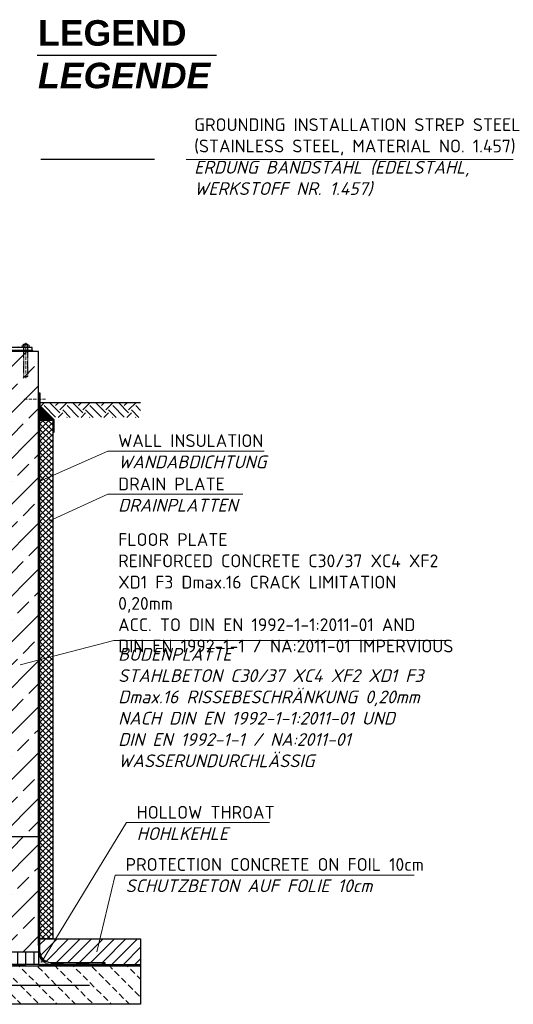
# Model space of a CAD drawing. Header units: millimetres. Extents: x -74592 to 26668, y -531 to 21180.
# Tile 7 of 27: x 7558 to 9492, y 3640 to 7494. Entities that reach past the tile are written whole.
import ezdxf

# ---------------------------------------------------------------- set-up
doc = ezdxf.new("R2010")
doc.units = ezdxf.units.MM
doc.linetypes.add('ACAD_ISO10W100', pattern=[18, 12, -3, 0, -3])
doc.linetypes.add('JIS_02_1.0', pattern=[2, 1, -1])
doc.layers.add('21', color=7, linetype='Continuous')
for name, color, linetype, lineweight in [('Beschriftung', 7, 'Continuous', 9), ('P------T2', 7, 'Continuous', 18), ('P-DABDICHTUNG', 7, 'Continuous', 18), ('verz. Bandstahl 30x3_5mm im Beton', 5, 'GRENZE1', 35)]:
    doc.layers.add(name, color=color, linetype=linetype, lineweight=lineweight)
doc.styles.add('LBB3.5M1000', font='isocp.shx', dxfattribs={"height": 3.5})
doc.linetypes.add('GRENZE1', pattern='A,6.35,-2.54,[133,ltypeshp.shx,S=2.54,R=0,X=-2.54,Y=0],-2.54,25.4', length=36.83)
pattern_1 = [(45, (6381.464876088, 5170.736474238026), (-89.80256121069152, 89.80256121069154), []), (45, (6471.267476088, 5170.736474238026), (-89.80256121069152, 89.80256121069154), [63.5, -31.75])]

msp = doc.modelspace()

# ---------------------------------------------------------------- hatches: boundary and pattern name
h = msp.add_hatch(color=0)
h.dxf.hatch_style = 1
h.paths.add_polyline_path([(7461.88683789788, 6219.582265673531), (7453.041046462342, 6210.736474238), (7473.464876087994, 6210.736474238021, -0.3382903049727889)])
h.paths.add_polyline_path([(7551.042914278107, 6219.582265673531, -0.3382903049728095), (7539.464876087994, 6210.736474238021), (7559.888705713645, 6210.736474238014)])
at = {"lineweight": 0}
h = msp.add_hatch(dxfattribs=at)
h.set_pattern_fill('ANSI33', color=256, scale=20)
h.set_pattern_definition(pattern_1)
h.paths.add_polyline_path([(7631.464876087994, 6195.736474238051), (7381.464876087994, 6195.736474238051), (7381.464876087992, 4295.736474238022), (7631.464876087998, 4295.736474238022)])
at = {"lineweight": 5}
h = msp.add_hatch(dxfattribs=at)
h.set_pattern_fill('ANSI36', color=256, angle=90)
h.set_pattern_definition([(135, (5103.464876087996, 5953.925546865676), (-6.173926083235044, 1.683798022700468), [7.9375, -1.5875, 0, -1.5875])])
h.paths.add_polyline_path([(7631.464876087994, 5981.925546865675), (7687.464876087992, 5925.925546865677), (7637.464876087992, 5925.925546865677), (7631.464876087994, 5925.925546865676)])
h = msp.add_hatch()
h.set_pattern_fill('EARTH', color=256, scale=10, angle=45)
h.set_pattern_definition([(45, (4931.464876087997, 5966.598646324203), (7.105427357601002e-15, 89.80256121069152), [63.5, -63.5]), (45, (4914.626895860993, 5983.436626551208), (7.105427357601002e-15, 89.80256121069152), [63.5, -63.5]), (45, (4897.788915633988, 6000.274606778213), (7.105427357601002e-15, 89.80256121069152), [63.5, -63.5]), (135, (4897.788915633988, 6011.499926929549), (-89.80256121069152, 7.105427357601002e-15), [63.5, -63.5]), (135, (4914.626895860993, 6028.337907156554), (-89.80256121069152, 7.105427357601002e-15), [63.5, -63.5]), (135, (4931.464876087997, 6045.175887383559), (-89.80256121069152, 7.105427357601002e-15), [63.5, -63.5])])
h.paths.add_polyline_path([(7682.832224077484, 5937.460818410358), (7636.309827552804, 5983.983214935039), (7636.309827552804, 5995.736474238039), (8031.464876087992, 5995.736474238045), (8031.464876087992, 5937.460818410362)])
h = msp.add_hatch(dxfattribs=at)
h.set_pattern_fill('ANSI37', color=256, scale=5)
h.set_pattern_definition([(45, (5931.464876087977, 5305.986474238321), (-11.22532015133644, 11.22532015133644), []), (135, (5931.464876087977, 5305.986474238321), (-11.22532015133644, -11.22532015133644), [])])
h.paths.add_polyline_path([(7637.464876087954, 5925.925546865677), (7687.464876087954, 5925.925546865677), (7687.464876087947, 3895.736474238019), (7637.464876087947, 3895.736474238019)])
at = {"lineweight": 0}
h = msp.add_hatch(dxfattribs=at)
h.set_pattern_fill('ANSI33', color=256, scale=20)
h.set_pattern_definition(pattern_1)
h.paths.add_polyline_path([(7631.464876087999, 4295.736474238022), (7381.464876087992, 4295.736474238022), (7381.464876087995, 4220.736474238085), (5581.464876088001, 4195.736474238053), (5581.464876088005, 4095.736474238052), (5381.464876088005, 4095.736474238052), (5381.464876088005, 4495.736474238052), (5381.464876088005, 4295.736474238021), (5131.464876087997, 4295.736474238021), (5131.464876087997, 4169.914463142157), (5131.46487608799, 3845.736474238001), (6381.464876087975, 3845.736474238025), (7631.464876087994, 3845.736474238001), (7631.464876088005, 4169.914463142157)])
h = msp.add_hatch()
h.set_pattern_fill('ANSI31', color=256, scale=10)
h.set_pattern_definition([(45, (7834.464876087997, 3845.736474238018), (-22.45064030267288, 22.45064030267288), [])])
edge = h.paths.add_edge_path()
edge.add_line((7891.8400046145, 3803.380496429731), (7891.8400046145, 3795.736474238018))
edge.add_line((7891.8400046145, 3795.736474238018), (8031.464876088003, 3795.736474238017))
edge.add_line((8031.464876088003, 3795.736474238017), (8031.464876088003, 3895.736474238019))
edge.add_line((8031.464876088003, 3895.736474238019), (7637.464876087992, 3895.736474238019))
edge.add_line((7637.464876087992, 3895.736474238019), (7637.464876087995, 3845.736474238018))
edge.add_arc((7679.820853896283, 3845.736474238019), 42.35597780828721, 180.0000000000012, 270)
edge.add_line((7679.820853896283, 3803.380496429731), (7891.8400046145, 3803.380496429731))
h = msp.add_hatch()
h.set_pattern_fill('ANSI31', color=256, scale=10, angle=45)
h.set_pattern_definition([(90, (5931.464876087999, 3820.736474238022), (-31.75, 5.329070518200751e-15), [])])
h.paths.add_polyline_path([(5131.464876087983, 3845.736474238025), (5131.464876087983, 3795.736474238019), (7631.464876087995, 3795.736474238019), (7631.464876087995, 3845.736474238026)])
h = msp.add_hatch(dxfattribs=at)
h.set_pattern_fill('AR-CONC', color=256, scale=0.4835597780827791)
h.set_pattern_definition([(49.99999999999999, (7713.637053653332, 3820.736474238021), (3.468381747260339, -0.3034440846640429), [0.3626698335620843, -3.989368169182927]), (355, (7713.637053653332, 3820.736474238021), (-0.6709456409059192, 3.637298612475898), [0.2901358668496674, -3.191494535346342]), (100.45144446, (7713.926085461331, 3820.71118723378), (2.797436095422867, 3.333854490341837), [0.3082219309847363, -3.390441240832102]), (46.18420000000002, (7713.637053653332, 3821.703593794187), (5.160749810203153, -0.8003846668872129), [0.5440047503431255, -5.984052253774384]), (96.63563548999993, (7714.067115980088, 3821.636894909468), (4.519649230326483, 4.710445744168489), [0.4623331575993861, -5.085664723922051]), (351.1841639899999, (7713.637053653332, 3821.703593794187), (4.519649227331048, 4.710445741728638), [0.4352038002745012, -4.78724180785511]), (21, (7714.120613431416, 3821.461813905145), (2.886402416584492, -1.946903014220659), [0.3626698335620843, -3.989368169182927]), (326.0000000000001, (7714.120613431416, 3821.461813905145), (1.176575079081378, 3.506533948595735), [0.2901358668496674, -3.191494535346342]), (71.45144474, (7714.361146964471, 3821.299571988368), (4.0629774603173, 1.559630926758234), [0.3082219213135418, -3.39044124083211]), (37.50000000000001, (7713.637053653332, 3820.736474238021), (0.05880016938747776, 1.609740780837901), [0, -3.152809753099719, 0, -3.23985051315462, 0, -3.203583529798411]), (7.500000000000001, (7713.637053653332, 3820.736474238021), (1.272098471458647, 1.907216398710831), [0, -1.847198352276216, 0, -3.080275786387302, 0, -1.220988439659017]), (327.5, (7712.558715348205, 3820.736474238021), (2.581350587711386, -0.1090662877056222), [0, -1.208899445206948, 0, -3.771766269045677, 0, -5.004843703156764]), (317.5, (7712.075155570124, 3820.736474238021), (2.820053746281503, 0.4840674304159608), [0, -1.571569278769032, 0, -2.504839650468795, 0, -3.554164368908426])])
edge = h.paths.add_edge_path()
edge.add_line((7705.763944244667, 3795.736474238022), (7679.820853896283, 3797.38049642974))
edge.add_arc((7679.820853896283, 3845.736474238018), 48.35597780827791, 179.9999999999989, 270, ccw=False)
edge.add_line((7631.464876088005, 3845.736474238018), (7631.464876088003, 3795.736474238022))
edge.add_line((7631.464876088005, 3795.736474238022), (7705.763944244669, 3795.736474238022))
h = msp.add_hatch(dxfattribs=at)
h.set_pattern_fill('BETON_UNBEWEHRT', color=256, scale=200, angle=90, pattern_type=2)
h.set_pattern_definition([(135, (-1156.4073895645, 3875.091813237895), (-35.35533905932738, -35.35533905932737), [25, -12.5])])
h.paths.add_polyline_path([(4731.464876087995, 3789.736474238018), (4731.464876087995, 3639.736474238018), (8031.464876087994, 3639.73647423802), (8031.464876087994, 3789.73647423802)])
at = {"layer": 'P-DABDICHTUNG'}
h = msp.add_hatch(dxfattribs=at)
h.set_pattern_fill('PLAST', scale=6, angle=90, style=0)
h.set_pattern_definition([(90, (-6994.620491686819, 2496.169011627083), (-1.5, 9.18454765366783e-17), []), (90, (-6994.807991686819, 2496.169011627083), (-1.5, 9.18454765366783e-17), []), (90, (-6994.995491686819, 2496.169011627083), (-1.5, 9.18454765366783e-17), [])])
h.paths.add_polyline_path([(7891.8400046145, 3795.736474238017), (7891.840004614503, 3797.380496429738), (7832.332893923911, 3797.380496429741), (7832.332893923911, 3795.736474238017)])

# ---------------------------------------------------------------- linework, layer by layer
at = {"linetype": 'Continuous', "lineweight": 9}
for p, q in [((7596.464876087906, 6213.736474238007), (7566.464876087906, 6213.736474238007)), ((7566.464876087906, 6210.736474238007), (7566.464876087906, 6213.736474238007)), ((7568.064876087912, 6214.736474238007), (7568.064876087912, 6220.736474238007)), ((7591.400676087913, 6221.736474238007), (7571.5290760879, 6221.736474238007)), ((7589.464876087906, 6224.236474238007), (7573.464876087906, 6224.236474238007)), ((7573.464876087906, 6224.236474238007), (7573.464876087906, 6221.736474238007)), ((7574.689876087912, 6224.671574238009), (7574.689876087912, 6221.736474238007)), ((7574.993076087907, 6214.736474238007), (7574.993076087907, 6220.736474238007)), ((7587.936676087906, 6214.736474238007), (7587.936676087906, 6220.736474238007)), ((7588.2398760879, 6224.671574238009), (7588.2398760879, 6221.736474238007)), ((7589.464876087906, 6224.236474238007), (7589.464876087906, 6221.736474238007)), ((7594.8648760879, 6214.736474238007), (7594.8648760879, 6220.736474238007)), ((7596.464876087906, 6210.736474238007), (7596.464876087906, 6213.736474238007))]:
    msp.add_line(p, q, dxfattribs=at)
at = {"linetype": 'JIS_02_1.0', "lineweight": 5, "ltscale": 2}
for p, q in [((7572.964876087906, 6195.736474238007), (7572.964876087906, 6213.736474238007)), ((7573.464876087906, 6097.236474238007), (7573.464876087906, 6224.236474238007)), ((7574.689876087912, 6096.801411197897), (7574.689876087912, 6221.736474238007)), ((7588.2398760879, 6096.801411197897), (7588.2398760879, 6221.736474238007)), ((7589.464876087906, 6097.236474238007), (7589.464876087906, 6224.236474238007)), ((7589.964876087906, 6195.736474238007), (7589.964876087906, 6213.736474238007)), ((7589.464876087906, 6097.236474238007), (7573.464876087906, 6097.236474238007))]:
    msp.add_line(p, q, dxfattribs=at)
at = {"linetype": 'ACAD_ISO10W100', "lineweight": 5}
for p, q in [((7581.464876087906, 6090.736474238), (7581.464876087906, 6228.797474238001)), ((7659.552921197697, 6008.154787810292), (7572.041853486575, 6008.154787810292))]:
    msp.add_line(p, q, dxfattribs=at)
for p, q in [((7631.464876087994, 6195.736474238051), (7381.464876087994, 6195.736474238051)), ((7606.464876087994, 6200.736474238), (7611.464876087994, 6195.736474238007)), ((7631.464876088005, 3869.914463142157), (7631.464876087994, 6195.736474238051)), ((7687.464876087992, 5925.925546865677), (7631.464876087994, 5981.925546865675)), ((7636.309827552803, 5995.736474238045), (8031.464876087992, 5995.736474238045)), ((7637.464876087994, 5925.925546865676), (7631.464876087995, 5925.925546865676)), ((7631.464876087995, 4295.736474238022), (7381.464876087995, 4295.736474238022)), ((7637.464876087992, 3845.736474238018), (7637.464876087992, 3895.736474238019)), ((7637.464876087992, 3895.736474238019), (8031.464876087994, 3895.736474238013)), ((8031.464876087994, 3895.736474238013), (8031.464876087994, 3789.736474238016)), ((5131.464876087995, 3845.736474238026), (7631.464876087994, 3845.736474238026)), ((7631.464876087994, 3795.736474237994), (8031.464876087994, 3795.736474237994)), ((7679.820853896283, 3803.380496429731), (7891.840004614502, 3803.380496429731)), ((7679.820853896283, 3797.38049642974), (7891.8400046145, 3797.38049642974)), ((7891.8400046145, 3803.380496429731), (7891.8400046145, 3795.736474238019))]:
    msp.add_line(p, q)
at = {"linetype": 'JIS_02_1.0', "lineweight": 25, "ltscale": 50}
for p, q in [((7634.464876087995, 5925.925546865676), (7634.464876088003, 3845.736474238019)), ((4731.464876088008, 3792.736474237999), (8031.464876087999, 3792.736474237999)), ((7679.820853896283, 3800.380496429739), (7891.8400046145, 3800.380496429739))]:
    msp.add_line(p, q, dxfattribs=at)
for points in [[(7406.464876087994, 6200.736474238), (7606.464876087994, 6200.736474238), (7606.464876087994, 6210.736474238), (7406.464876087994, 6210.736474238)], [(7689.422306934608, 5878.042308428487), (7689.422306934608, 5928.042308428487), (7634.309827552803, 5983.154787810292), (7634.309827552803, 6033.154787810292), (7636.309827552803, 6033.154787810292), (7636.309827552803, 5983.983214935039), (7691.422306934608, 5928.870735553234), (7691.422306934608, 5878.042308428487)], [(7637.464876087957, 5925.925546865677), (7687.464876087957, 5925.925546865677), (7687.464876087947, 3895.736474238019), (7637.464876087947, 3895.736474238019)]]:
    msp.add_lwpolyline(points, close=True)
for points in [[(6381.464876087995, 3845.736474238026), (7631.464876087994, 3845.736474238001), (7631.464876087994, 3795.736474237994), (6381.464876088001, 3795.736474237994)], [(6381.464876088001, 3789.736474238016), (8031.464876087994, 3789.736474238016), (8031.464876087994, 3639.73647423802), (6381.464876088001, 3639.73647423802)]]:
    msp.add_lwpolyline(points)
at = {"linetype": 'Continuous', "lineweight": 9}
for centre, radius, start, end in [((7571.528976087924, 6215.236479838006), 6.499994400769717, 57.79575833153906, 122.2042416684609), ((7571.528976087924, 6220.236468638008), 6.499994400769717, 237.7957583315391, 302.204241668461), ((7581.464876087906, 6203.653140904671), 22.08333333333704, 68.76068888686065, 111.2393111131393), ((7581.464876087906, 6200.294376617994), 21.4420976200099, 72.43264166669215, 107.5673583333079), ((7581.464876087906, 6235.178571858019), 21.4420976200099, 252.4326416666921, 287.5673583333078), ((7591.400776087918, 6215.236479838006), 6.499994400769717, 57.79575833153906, 122.2042416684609), ((7591.400776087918, 6220.236468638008), 6.499994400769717, 237.7957583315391, 302.204241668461)]:
    msp.add_arc(centre, radius, start, end, dxfattribs=at)
at = {"linetype": 'JIS_02_1.0', "lineweight": 5, "ltscale": 2}
msp.add_arc((7581.464876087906, 6117.819807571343), 22.08333333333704, 248.7606888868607, 291.2393111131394, dxfattribs=at)
at = {"linetype": 'JIS_02_1.0', "lineweight": 25, "ltscale": 50}
msp.add_arc((7679.820853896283, 3845.736474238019), 45.35597780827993, 180, 270, dxfattribs=at)
msp.add_arc((7679.820853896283, 3845.736474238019), 42.35597780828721, 180, 270)
at = {"layer": '21', "ltscale": 10}
msp.add_line((7626.987648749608, 7355.444549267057), (8329.302695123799, 7355.444549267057), dxfattribs=at)
at = {"layer": 'P-DABDICHTUNG', "color": 7}
for p, q in [((8210.366243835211, 6946.874807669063), (9492.184368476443, 6946.874807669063)), ((7903.107463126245, 5804.829820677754), (7634.464876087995, 5686.303249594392)), ((7903.107463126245, 5804.829820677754), (8515.9901226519, 5804.829820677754)), ((7903.107463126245, 5636.917711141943), (7672.555806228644, 5531.077626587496)), ((7903.107463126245, 5636.917711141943), (8432.229766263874, 5636.917711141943)), ((7926.998638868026, 5063.74371339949), (7559.302394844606, 4968.801122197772)), ((7926.998638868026, 5063.74371339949), (9237.666982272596, 5063.74371339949)), ((7975.902379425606, 4351.423799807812), (7643.462004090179, 3804.538838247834)), ((7975.902379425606, 4351.423799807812), (8536.508266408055, 4351.423799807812)), ((7932.028407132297, 4145.580266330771), (7859.643541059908, 3844.817685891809)), ((7932.028407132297, 4145.580266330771), (9103.980300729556, 4145.580266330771)), ((7679.820853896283, 3797.38049642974), (7705.763944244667, 3795.736474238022)), ((7832.332893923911, 3797.38049642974), (7832.332893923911, 3795.736474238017))]:
    msp.add_line(p, q, dxfattribs=at)
msp.add_lwpolyline([(7631.464876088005, 3869.914463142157), (7631.464876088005, 3845.736474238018, 0.414213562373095), (7679.820853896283, 3797.38049642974)], format="xyb", dxfattribs=at)
at = {"layer": 'verz. Bandstahl 30x3_5mm im Beton', "color": 0, "lineweight": -3, "ltscale": 5}
for p, q in [((7640.883002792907, 6948.13477670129), (8085.858104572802, 6948.13477670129)), ((4931.464876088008, 3714.736474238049), (7831.464876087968, 3714.736474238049))]:
    msp.add_line(p, q, dxfattribs=at)

# ---------------------------------------------------------------- texts
at = {"layer": 'Beschriftung', "insert": (7629.717117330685, 7492.525274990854), "char_height": 100, "width": 490, "attachment_point": 1, "style": 'LBB3.5M1000'}
msp.add_mtext('{\\fArial|b1|i0|c0|p34;LEGEND \\fArial|b1|i1|c0|p34;LEGENDE}', dxfattribs=at)
at = {"layer": 'P------T2', "color": 7, "char_height": 50, "attachment_point": 1}
for s, insert, width in [('{\\fISOCPEUR|b0|i0|c0|p34;\\C256;GROUNDING INSTALLATION STREP STEEL (STAINLESS STEEL, MATERIAL NO. 1.457)\\Ftxt|c0;\\P\\fISOCPEUR|b0|i1|c0|p34;ERDUNG BANDSTAHL (EDELSTAHL, WERKSTOFF NR. 1.457)}', (8241.643272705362, 7108.228927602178), 1279.357858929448), ('{\\fISOCPEUR|b0|i0|c0|p34;WALL INSULATION\\P\\fISOCPEUR|b0|i1|c0|p34;WANDABDICHTUNG}', (7943.754344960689, 5871.396484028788), 1375.983720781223), ('{\\fISOCPEUR|b0|i0|c0|p34;DRAIN PLATE\\P\\fISOCPEUR|b0|i1|c0|p34;DRAINPLATTEN}', (7943.754344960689, 5701.814474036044), 1375.983720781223), ('{\\fISOCPEUR|b0|i0|c0|p34;FLOOR PLATE\\PREINFORCED CONCRETE C30/37 XC4 XF2 XD1 F3 Dmax.16 CRACK LIMITATION 0,20mm\\PACC. TO DIN EN 1992-1-1:2011-01 AND\\PDIN EN 1992-1-1 / NA:2011-01 IMPERVIOUS}', (7943.858619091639, 5484.12229722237), 1320.704595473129), ('{\\fISOCPEUR|b0|i1|c0|p34;BODENPLATTE\\PSTAHLBETON C30/37 XC4 XF2 XD1 F3\\PDmax.16 RISSEBESCHRÄNKUNG 0,20mm\\PNACH DIN EN 1992-1-1:2011-01 UND\\PDIN EN 1992-1-1 / NA:2011-01\\PWASSERUNDURCHLÄSSIG}', (7943.858619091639, 5034.760346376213), 1320.704595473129), ('{\\fISOCPEUR|b0|i0|c0|p34;HOLLOW THROAT\\P\\fISOCPEUR|b0|i1|c0|p34;HOHLKEHLE}', (8016.54926126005, 4416.320562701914), 1375.983720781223), ('{\\fISOCPEUR|b0|i0|c0|p34;PROTECTION CONCRETE ON FOIL 10cm}\\P{\\fISOCPEUR|b0|i1|c0|p34;SCHUTZBETON AUF FOLIE 10cm}', (7972.67528896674, 4212.146929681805), 1375.983720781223)]:
    msp.add_mtext(s, dxfattribs=dict(at, insert=insert, width=width))

doc.saveas('drawing.dxf')
